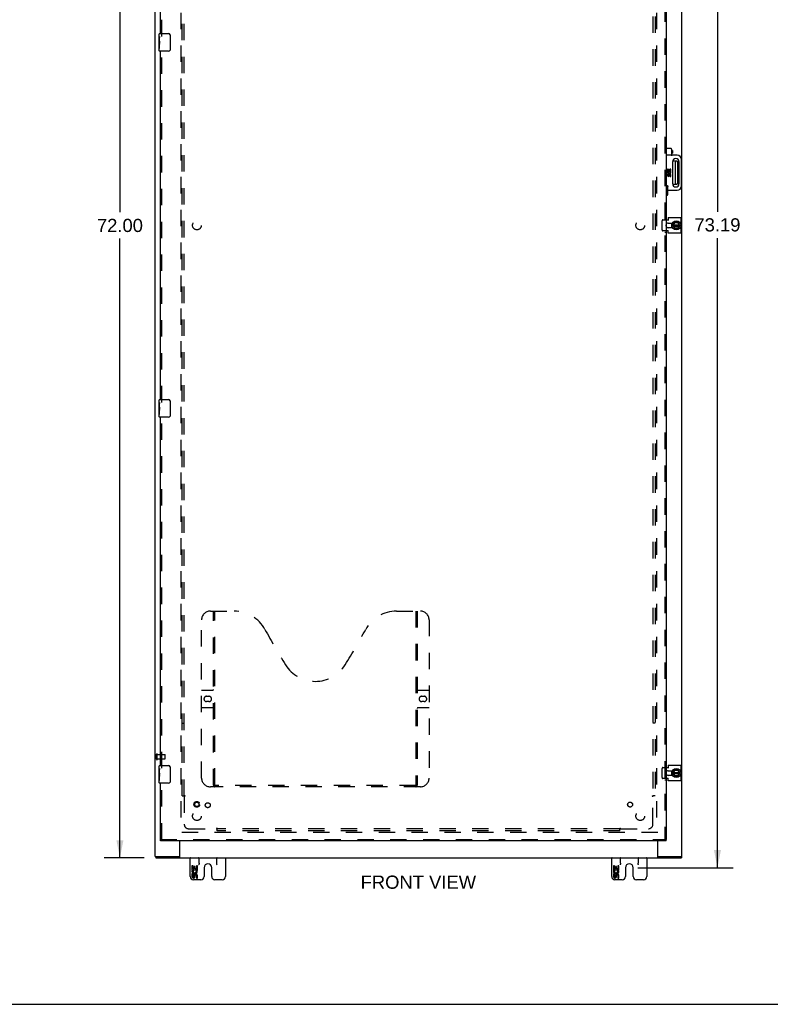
# Model space of a CAD drawing. Header units: inches. Extents: x 0 to 170, y 0 to 110.
# Tile 2 of 6: x 43 to 85, y 0 to 56. Entities that reach past the tile are written whole.
import ezdxf

# ---------------------------------------------------------------- set-up
doc = ezdxf.new("R2010")
doc.units = ezdxf.units.IN
doc.header["$LTSCALE"] = 9.35
doc.header["$MEASUREMENT"] = 0
doc.linetypes.add('HIDDEN', pattern=[0.2, 0.1, -0.1])
doc.layers.get('0').update_dxf_attribs({"linetype": 'CONTINUOUS'})
for name, color, linetype in [('DEFAULT_2', 8, 'HIDDEN'), ('DIMENSIONS', 7, 'CONTINUOUS'), ('DOOR_ASSEMBLY', 7, 'CONTINUOUS'), ('SUBPANEL', 7, 'CONTINUOUS')]:
    doc.layers.add(name, color=color, linetype=linetype)
doc.styles.get("Standard").update_dxf_attribs({"font": 'arial.ttf'})
doc.dimstyles.new('DIMSTYLE_1', dxfattribs={"dimtxt": 0.75, "dimasz": 1, "dimexe": 0.09, "dimexo": 0.07, "dimgap": 0.0375, "dimtad": 0, "dimtih": 1, "dimtoh": 1, "dimzin": 4, "dimdsep": 46, "dimtxsty": 'Standard', "dimblk": '_FILLED', "dimblk1": '_FILLED', "dimblk2": '_FILLED', "dimcen": 0.09, "dimadec": 3, "dimazin": 1, "dimtfac": 1, "dimtdec": 3, "dimtofl": 0, "dimtmove": 0, "dimatfit": 3, "dimldrblk": '_FILLED', "dimfxl": 0, "dimtolj": 1, "dimtzin": 4, "dimarcsym": 0})

# ---------------------------------------------------------------- blocks, each defined once
blk = doc.blocks.new('_FILLED')
at = {"color": 0, "linetype": 'ByBlock'}
blk.add_solid([(0, 0), (-1, 0.2), (-1, -0.2)], dxfattribs=at)
blk = doc.blocks.new('*D8')
at = {"layer": 'DIMENSIONS', "color": 2, "linetype": 'Continuous'}
for p, q in [((77.949, 80.964), (83.388, 80.964)), ((82.488, 80.964), (82.488, 45.121)), ((82.488, 7.777), (82.488, 43.621)), ((77.949, 7.777), (83.388, 7.777))]:
    blk.add_line(p, q, dxfattribs=at)
for p, rotation in [((82.488, 80.964), 90), ((82.488, 7.777), 270)]:
    blk.add_blockref('_FILLED', p, dxfattribs=dict(at, rotation=rotation))
at = {"layer": 'DIMENSIONS', "color": 2, "linetype": 'Continuous', "insert": (82.488, 44.746), "char_height": 0.75, "width": 2.62082, "attachment_point": 2, "line_spacing_factor": 0.9}
blk.add_mtext('73.19', dxfattribs=at)
blk = doc.blocks.new('*D9')
at = {"layer": 'DIMENSIONS', "color": 2, "linetype": 'Continuous'}
for p, q in [((49.831, 80.339), (47.558, 80.339)), ((48.458, 80.339), (48.458, 45.089)), ((48.458, 8.339), (48.458, 43.589)), ((49.831, 8.339), (47.558, 8.339))]:
    blk.add_line(p, q, dxfattribs=at)
for p, rotation in [((48.458, 80.339), 90), ((48.458, 8.339), 270)]:
    blk.add_blockref('_FILLED', p, dxfattribs=dict(at, rotation=rotation))
at = {"layer": 'DIMENSIONS', "color": 2, "linetype": 'Continuous', "insert": (48.458, 44.714), "char_height": 0.75, "width": 2.62082, "attachment_point": 2, "line_spacing_factor": 0.9}
blk.add_mtext('72.00', dxfattribs=at)

msp = doc.modelspace()

# ---------------------------------------------------------------- linework, layer by layer
at = {"color": 3, "linetype": 'Continuous'}
for p, q in [((50.4677, 8.4142), (50.4677, 80.2642)), ((80.4677, 8.4142), (80.4677, 80.2642)), ((79.5622, 44.6529), (79.6739, 44.6529)), ((79.6739, 44.7857), (80.4113, 44.7857)), ((79.6739, 44.7857), (79.6739, 44.6217)), ((79.687, 44.4722), (79.9301, 44.4722)), ((80.4113, 44.7857), (80.4113, 43.8927)), ((79.6739, 44.0255), (79.5622, 44.0255)), ((79.6739, 43.8927), (79.6739, 44.0567)), ((80.4113, 43.8927), (79.6739, 43.8927)), ((79.9301, 44.2062), (79.687, 44.2062)), ((79.5622, 13.4779), (79.6739, 13.4779)), ((79.6739, 13.6107), (80.4113, 13.6107)), ((79.6739, 13.6107), (79.6739, 13.4467)), ((80.4113, 13.6107), (80.4113, 12.7177)), ((79.687, 13.2972), (79.9301, 13.2972)), ((79.9301, 13.0312), (79.687, 13.0312)), ((79.6739, 12.8505), (79.5622, 12.8505)), ((79.6739, 12.7177), (79.6739, 12.8817)), ((80.4113, 12.7177), (79.6739, 12.7177)), ((51.8427, 9.3078), (51.8427, 8.37)), ((79.0927, 8.37), (79.0927, 9.3078)), ((50.4677, 8.4142), (50.4678, 8.4142)), ((50.58, 8.4142), (51.7836, 8.4142)), ((79.1518, 8.4142), (80.3554, 8.4142)), ((80.4676, 8.4142), (80.4677, 8.4142)), ((50.5007, 8.3392), (80.4347, 8.3392))]:
    msp.add_line(p, q, dxfattribs=at)
at = {"color": 7, "linetype": 'Continuous'}
for p, q in [((80.1707, 47.9952), (79.9395, 47.9952)), ((80.0907, 46.7432), (80.0907, 47.9352)), ((80.2307, 46.7432), (80.2307, 47.9352)), ((79.9395, 46.6832), (80.1707, 46.6832)), ((79.8801, 44.4722), (79.8801, 44.3556)), ((79.8801, 44.3231), (79.8801, 44.2062)), ((79.8962, 44.2952), (79.8835, 44.2929)), ((79.9452, 44.3346), (80.0329, 44.1548)), ((79.9453, 44.3436), (80.0329, 44.5137)), ((79.9596, 44.3052), (80.3372, 44.3052)), ((79.9605, 44.3732), (80.3363, 44.3732)), ((79.9959, 44.3732), (80.0561, 44.4901)), ((80.062, 44.184), (80.0029, 44.3052)), ((80.2498, 44.5192), (80.0418, 44.5192)), ((80.0498, 44.4999), (80.0561, 44.4901)), ((80.0561, 44.4901), (80.2277, 44.498)), ((80.2957, 44.3052), (80.2256, 44.184)), ((80.2335, 44.5083), (80.2277, 44.498)), ((80.2277, 44.498), (80.2966, 44.3732)), ((80.3524, 44.3439), (80.2585, 44.514)), ((80.2585, 44.1545), (80.3525, 44.3344)), ((80.0419, 44.1492), (80.2496, 44.1492)), ((80.0558, 44.174), (80.062, 44.184)), ((80.2256, 44.184), (80.062, 44.184)), ((80.2314, 44.174), (80.2256, 44.184)), ((79.8801, 13.2972), (79.8801, 13.1806)), ((79.8801, 13.1481), (79.8801, 13.0312)), ((79.8962, 13.1202), (79.8835, 13.1179)), ((79.9452, 13.1596), (80.0329, 12.9798)), ((79.9453, 13.1686), (80.0329, 13.3387)), ((79.9596, 13.1302), (80.3372, 13.1302)), ((79.9605, 13.1982), (80.3363, 13.1982)), ((79.9959, 13.1982), (80.0561, 13.3151)), ((80.062, 13.009), (80.0029, 13.1302)), ((80.2498, 13.3442), (80.0418, 13.3442)), ((80.0419, 12.9742), (80.2496, 12.9742)), ((80.0498, 13.3249), (80.0561, 13.3151)), ((80.0558, 12.999), (80.062, 13.009)), ((80.0561, 13.3151), (80.2277, 13.323)), ((80.2256, 13.009), (80.062, 13.009)), ((80.2957, 13.1302), (80.2256, 13.009)), ((80.2314, 12.999), (80.2256, 13.009)), ((80.2335, 13.3333), (80.2277, 13.323)), ((80.2277, 13.323), (80.2966, 13.1982)), ((80.3524, 13.1689), (80.2585, 13.339)), ((80.2585, 12.9795), (80.3525, 13.1594)), ((50.4678, 8.4142), (50.58, 8.4142)), ((50.5007, 8.4142), (50.5007, 8.3392)), ((51.7836, 8.4142), (51.8427, 8.4142)), ((79.0927, 8.4142), (79.1518, 8.4142)), ((80.36, 8.4142), (80.4676, 8.4142)), ((80.4347, 8.4142), (80.4347, 8.3392)), ((51.8427, 8.3392), (51.8427, 8.37)), ((52.4677, 7.2742), (52.4677, 8.3392)), ((52.6217, 7.8793), (52.5589, 7.8793)), ((52.5589, 7.8793), (52.5589, 7.6489)), ((52.6217, 7.7118), (52.6217, 7.8793)), ((52.7452, 7.8478), (52.6846, 7.8478)), ((52.6846, 7.8478), (52.6846, 7.7118)), ((52.7452, 7.7118), (52.7452, 7.8478)), ((52.8732, 7.8793), (52.8104, 7.8793)), ((52.8104, 7.8793), (52.8104, 7.7118)), ((52.8732, 7.6489), (52.8732, 7.8793)), ((52.9677, 8.0265), (52.9677, 8.3392)), ((53.9677, 8.3392), (53.9677, 8.0265)), ((54.4677, 8.3392), (54.4677, 7.2742)), ((76.4677, 7.2742), (76.4677, 8.3392)), ((76.6217, 7.8793), (76.5589, 7.8793)), ((76.5589, 7.8793), (76.5589, 7.6489)), ((76.6217, 7.7118), (76.6217, 7.8793)), ((76.7452, 7.8478), (76.6846, 7.8478)), ((76.6846, 7.8478), (76.6846, 7.7118)), ((76.7452, 7.7118), (76.7452, 7.8478)), ((76.8732, 7.8793), (76.8104, 7.8793)), ((76.8104, 7.8793), (76.8104, 7.7118)), ((76.8732, 7.6489), (76.8732, 7.8793)), ((76.9677, 8.0265), (76.9677, 8.3392)), ((77.9677, 8.3392), (77.9677, 8.0265)), ((78.4677, 8.3392), (78.4677, 7.2742)), ((79.0927, 8.3392), (79.0927, 8.37)), ((52.5589, 7.6489), (52.8206, 7.6489)), ((52.6217, 7.4183), (52.5589, 7.4183)), ((52.5589, 7.4183), (52.5589, 7.282)), ((52.6295, 7.6129), (52.5718, 7.6379)), ((52.6846, 7.7118), (52.6217, 7.7118)), ((52.6217, 7.282), (52.6217, 7.4183)), ((52.6846, 7.324), (52.6846, 7.282)), ((52.8104, 7.7118), (52.7452, 7.7118)), ((52.7452, 7.2614), (52.7452, 7.3304)), ((52.8206, 7.6489), (52.7932, 7.6297)), ((52.8104, 7.324), (52.8104, 7.1877)), ((52.855, 7.6489), (52.8732, 7.6489)), ((52.8732, 7.1877), (52.8732, 7.324)), ((53.2487, 7.7772), (53.2487, 7.2742)), ((53.6867, 7.2742), (53.6867, 7.7772)), ((76.5589, 7.6489), (76.8206, 7.6489)), ((76.6217, 7.4183), (76.5589, 7.4183)), ((76.5589, 7.4183), (76.5589, 7.282)), ((76.6295, 7.6129), (76.5718, 7.6379)), ((76.6846, 7.7118), (76.6217, 7.7118)), ((76.6217, 7.282), (76.6217, 7.4183)), ((76.6846, 7.324), (76.6846, 7.282)), ((76.8104, 7.7118), (76.7452, 7.7118)), ((76.7452, 7.2614), (76.7452, 7.3304)), ((76.8206, 7.6489), (76.7932, 7.6297)), ((76.8104, 7.324), (76.8104, 7.1877)), ((76.855, 7.6489), (76.8732, 7.6489)), ((76.8732, 7.1877), (76.8732, 7.324)), ((77.2487, 7.7772), (77.2487, 7.2742)), ((77.6867, 7.2742), (77.6867, 7.7772)), ((53.0637, 7.0892), (52.6527, 7.0892)), ((52.8104, 7.1877), (52.8732, 7.1877)), ((54.2827, 7.0892), (53.8717, 7.0892)), ((77.0637, 7.0892), (76.6527, 7.0892)), ((76.8104, 7.1877), (76.8732, 7.1877)), ((78.2827, 7.0892), (77.8717, 7.0892)), ((0, 0), (170, 0))]:
    msp.add_line(p, q, dxfattribs=at)
for points in [[(79.8924, 44.2945), (79.894, 44.2846), (79.8981, 44.2665), (79.9035, 44.2487)], [(79.9035, 44.2487), (79.9103, 44.2313), (79.9182, 44.2144), (79.9229, 44.2062)], [(79.8924, 13.1195), (79.894, 13.1096), (79.8981, 13.0915), (79.9035, 13.0737)], [(79.9035, 13.0737), (79.9103, 13.0563), (79.9182, 13.0394), (79.9229, 13.0312)], [(52.9677, 8.0265), (52.9674, 8.0188), (52.9665, 8.0109), (52.9651, 8.0028), (52.9631, 7.9943), (52.9606, 7.9857), (52.9577, 7.9769), (52.9544, 7.9678), (52.9508, 7.9585), (52.9469, 7.9489), (52.9427, 7.9391)], [(53.9927, 7.9391), (53.9886, 7.9489), (53.9847, 7.9585), (53.981, 7.9678), (53.9777, 7.9768), (53.9748, 7.9857), (53.9724, 7.9944), (53.9704, 8.0028), (53.9689, 8.011), (53.968, 8.0188), (53.9677, 8.0265)], [(76.9677, 8.0265), (76.9674, 8.0188), (76.9665, 8.0109), (76.9651, 8.0028), (76.9631, 7.9943), (76.9606, 7.9857), (76.9577, 7.9769), (76.9544, 7.9678), (76.9508, 7.9585), (76.9469, 7.9489), (76.9427, 7.9391)], [(77.9927, 7.9391), (77.9886, 7.9489), (77.9847, 7.9585), (77.981, 7.9678), (77.9777, 7.9768), (77.9748, 7.9857), (77.9724, 7.9944), (77.9704, 8.0028), (77.9689, 8.011), (77.968, 8.0188), (77.9677, 8.0265)]]:
    msp.add_lwpolyline(points, dxfattribs=at)
for centre in [(80.1457, 44.3392), (80.1457, 13.1642)]:
    msp.add_circle(centre, 0.2535, dxfattribs=at)
for centre, radius, start, end in [((80.1507, 47.9352), 0.06, 90, 180), ((80.1707, 47.9352), 0.06, 0, 90), ((80.1507, 46.7432), 0.06, 180, 270), ((80.1707, 46.7432), 0.06, 270, 360), ((80.1457, 44.3392), 0.2662, 150.01367, 190), ((80.1457, 44.3392), 0.2812, 151.76222, 160.79637), ((79.9542, 44.339), 0.01, 152.76466, 205.9948), ((80.0418, 44.5092), 0.01, 90, 152.76466), ((80.2498, 44.5092), 0.01, 28.89679, 90), ((80.3437, 44.339), 0.01, 332.39466, 28.89679), ((80.1457, 44.3392), 0.2662, 356.15136, 3.54818), ((80.1457, 44.3392), 0.2812, 199.20363, 208.23778), ((80.0419, 44.1592), 0.01, 205.9948, 270), ((80.2496, 44.1592), 0.01, 270, 332.39466), ((80.1457, 13.1642), 0.2662, 150.01367, 190), ((80.1457, 13.1642), 0.2812, 151.76222, 160.79637), ((80.1457, 13.1642), 0.2812, 199.20363, 208.23778), ((79.9542, 13.164), 0.01, 152.76466, 205.9948), ((80.0418, 13.3342), 0.01, 90, 152.76466), ((80.0419, 12.9842), 0.01, 205.9948, 270), ((80.2496, 12.9842), 0.01, 270, 332.39466), ((80.2498, 13.3342), 0.01, 28.89679, 90), ((80.3437, 13.164), 0.01, 332.39466, 28.89679), ((80.1457, 13.1642), 0.2662, 356.15136, 3.54818), ((52.4927, 8.3142), 0.025, 90, 180), ((52.9427, 8.3142), 0.025, 0, 90), ((53.4677, 7.7772), 0.219, 0, 180), ((53.9927, 8.3142), 0.025, 90, 180), ((54.4427, 8.3142), 0.025, 0, 90), ((76.4927, 8.3142), 0.025, 90, 180), ((76.9427, 8.3142), 0.025, 0, 90), ((77.4677, 7.7772), 0.219, 0, 180), ((77.9927, 8.3142), 0.025, 90, 180), ((78.4427, 8.3142), 0.025, 0, 90), ((52.716, 7.5755), 0.1572, 156.59665, 341.87913), ((52.716, 7.5755), 0.0943, 156.59665, 35.11217), ((52.7789, 7.324), 0.0943, 0, 180), ((52.7796, 7.3191), 0.0362, 83.42855, 161.76278), ((52.7789, 7.324), 0.0314, 0, 81.22946), ((52.716, 7.5755), 0.1572, 25.73705, 27.8532), ((52.7193, 7.5757), 0.1541, 341.41988, 26.19629), ((76.716, 7.5755), 0.1572, 156.59665, 341.87913), ((76.716, 7.5755), 0.0943, 156.59665, 35.11217), ((76.7789, 7.324), 0.0943, 0, 180), ((76.7796, 7.3191), 0.0362, 83.42855, 161.76278), ((76.7789, 7.324), 0.0314, 0, 81.22946), ((76.716, 7.5755), 0.1572, 25.73705, 27.8532), ((76.7193, 7.5757), 0.1541, 341.41988, 26.19629), ((52.6527, 7.2742), 0.185, 180, 270), ((52.6531, 7.282), 0.0943, 179.99114, 347.43379), ((52.6532, 7.282), 0.0314, 180, 0.04847), ((53.0637, 7.2742), 0.185, 270, 360), ((53.8717, 7.2742), 0.185, 180, 270), ((54.2827, 7.2742), 0.185, 270, 360), ((76.6527, 7.2742), 0.185, 180, 270), ((76.6531, 7.282), 0.0943, 179.99114, 347.43379), ((76.6532, 7.282), 0.0314, 180, 0.04847), ((77.0637, 7.2742), 0.185, 270, 360), ((77.8717, 7.2742), 0.185, 180, 270), ((78.2827, 7.2742), 0.185, 270, 360)]:
    msp.add_arc(centre, radius, start, end, dxfattribs=at)
at = {"color": 3, "linetype": 'Continuous'}
for centre, start, end in [((79.687, 44.3392), 90, 159.88946), ((79.687, 44.3392), 200.11054, 270), ((79.687, 13.1642), 90, 159.88946), ((79.687, 13.1642), 200.11054, 270)]:
    msp.add_arc(centre, 0.133, start, end, dxfattribs=at)
at = {"layer": 'DEFAULT_2', "color": 8, "linetype": 'HIDDEN'}
for p, q in [((51.9177, 78.8892), (51.9177, 9.7892)), ((79.0177, 78.8892), (79.0177, 9.7892)), ((79.3333, 44.0855), (79.3333, 44.5929)), ((79.3853, 44.6529), (79.5622, 44.6529)), ((79.5622, 44.0255), (79.3853, 44.0255)), ((50.5427, 13.947), (50.5427, 14.231)), ((50.5857, 13.947), (50.5857, 14.231)), ((50.5857, 14.213), (51.0327, 14.213)), ((51.0427, 13.975), (51.0427, 14.203)), ((50.5857, 13.965), (51.0327, 13.965)), ((79.3853, 13.4779), (79.5622, 13.4779)), ((79.3333, 12.9105), (79.3333, 13.4179)), ((79.5622, 12.8505), (79.3853, 12.8505)), ((79.0927, 9.7892), (51.8427, 9.7892))]:
    msp.add_line(p, q, dxfattribs=at)
for points in [[(79.3853, 44.6529), (79.3794, 44.6525), (79.3737, 44.6513), (79.3681, 44.6495), (79.3627, 44.6469), (79.3576, 44.6437), (79.3529, 44.6398), (79.3486, 44.6353), (79.3447, 44.6303), (79.3413, 44.6248), (79.3385, 44.6189), (79.3362, 44.6127), (79.3346, 44.6062), (79.3337, 44.5996), (79.3333, 44.5929)], [(79.3333, 44.0855), (79.3337, 44.0787), (79.3346, 44.0721), (79.3362, 44.0656), (79.3385, 44.0594), (79.3413, 44.0535), (79.3447, 44.048), (79.3486, 44.043), (79.3529, 44.0385), (79.3576, 44.0347), (79.3627, 44.0314), (79.3681, 44.0288), (79.3737, 44.027), (79.3794, 44.0258), (79.3853, 44.0255)], [(79.3853, 13.4779), (79.3794, 13.4775), (79.3737, 13.4763), (79.3681, 13.4745), (79.3627, 13.4719), (79.3576, 13.4687), (79.3529, 13.4648), (79.3486, 13.4603), (79.3447, 13.4553), (79.3413, 13.4498), (79.3385, 13.4439), (79.3362, 13.4377), (79.3346, 13.4312), (79.3337, 13.4246), (79.3333, 13.4179)], [(79.3333, 12.9105), (79.3337, 12.9037), (79.3346, 12.8971), (79.3362, 12.8906), (79.3385, 12.8844), (79.3413, 12.8785), (79.3447, 12.873), (79.3486, 12.868), (79.3529, 12.8635), (79.3576, 12.8597), (79.3627, 12.8564), (79.3681, 12.8538), (79.3737, 12.852), (79.3794, 12.8508), (79.3853, 12.8505)]]:
    msp.add_lwpolyline(points, dxfattribs=at)
for centre, radius, start, end in [((79.687, 44.3392), 0.133, 159.88946, 200.11054), ((50.5642, 14.231), 0.0215, 360, 180), ((51.0327, 14.203), 0.01, 360, 90), ((50.5642, 13.947), 0.0215, 180, 0), ((51.0327, 13.975), 0.01, 270, 0), ((79.687, 13.1642), 0.133, 159.88946, 200.11054)]:
    msp.add_arc(centre, radius, start, end, dxfattribs=at)
at = {"layer": 'DOOR_ASSEMBLY', "color": 8, "linetype": 'HIDDEN'}
for p, q in [((79.4872, 79.2955), (79.4872, 9.3828)), ((50.8372, 55.1009), (50.8372, 75.2443)), ((50.8372, 34.2674), (50.8372, 54.4109)), ((79.5622, 44.7454), (79.4872, 44.7454)), ((79.5622, 43.9329), (79.4872, 43.9329)), ((50.8372, 13.434), (50.8372, 33.5774)), ((53.1072, 12.8828), (53.1072, 21.8828)), ((53.6072, 22.3828), (54.9622, 22.3828)), ((53.7822, 12.4728), (53.7822, 22.3828)), ((53.8622, 12.5028), (53.8622, 22.3828)), ((64.2122, 22.3828), (65.5672, 22.3828)), ((65.3122, 22.3828), (65.3122, 12.5028)), ((65.3922, 22.3828), (65.3922, 12.4728)), ((66.0672, 21.8828), (66.0672, 12.8828)), ((53.1072, 17.8828), (53.7422, 17.8828)), ((53.3937, 17.5328), (53.5307, 17.5328)), ((65.4322, 17.8828), (66.0672, 17.8828)), ((65.6437, 17.5328), (65.7807, 17.5328)), ((53.7422, 16.8828), (53.1072, 16.8828)), ((53.5307, 17.2328), (53.3937, 17.2328)), ((66.0672, 16.8828), (65.4322, 16.8828)), ((65.7807, 17.2328), (65.6437, 17.2328)), ((79.5622, 13.5704), (79.4872, 13.5704)), ((50.8372, 9.3828), (50.8372, 12.744)), ((65.5672, 12.3828), (53.6072, 12.3828)), ((65.3084, 12.4628), (53.866, 12.4628)), ((79.5622, 12.7579), (79.4872, 12.7579)), ((50.7622, 9.3828), (79.5622, 9.3828))]:
    msp.add_line(p, q, dxfattribs=at)
at = {"layer": 'DOOR_ASSEMBLY', "color": 3, "linetype": 'Continuous'}
for p, q in [((79.5622, 79.2955), (79.5622, 9.3828)), ((50.7622, 55.2559), (50.7622, 75.0893)), ((50.7622, 34.4224), (50.7622, 54.2559)), ((50.7622, 13.589), (50.7622, 33.4224)), ((50.7622, 9.3828), (50.7622, 12.589)), ((79.5622, 9.3078), (50.7622, 9.3078))]:
    msp.add_line(p, q, dxfattribs=at)
at = {"layer": 'DOOR_ASSEMBLY', "color": 7, "linetype": 'Continuous'}
for p, q in [((50.7022, 55.0969), (50.7022, 55.2409)), ((50.7022, 54.841), (50.7022, 55.0937)), ((50.7112, 55.0388), (50.7022, 55.0388)), ((50.7122, 54.871), (50.7122, 55.0278)), ((50.7172, 55.2559), (51.2272, 55.2559)), ((51.3271, 55.1559), (51.3271, 54.3559)), ((50.7022, 54.871), (50.7122, 54.871)), ((50.7022, 54.2709), (50.7022, 54.8385)), ((50.705, 54.8082), (50.7022, 54.8082)), ((50.7022, 54.6764), (50.7115, 54.6764)), ((50.7022, 54.6404), (50.7122, 54.6404)), ((50.7022, 54.5775), (50.7122, 54.5775)), ((50.7022, 54.41), (50.7122, 54.41)), ((50.7122, 54.6874), (50.7122, 54.7404)), ((50.7122, 54.41), (50.7122, 54.6404)), ((51.2272, 54.2559), (50.7172, 54.2559)), ((79.8472, 48.7142), (79.5622, 48.7142)), ((79.8472, 48.3392), (79.5622, 48.3392)), ((79.8772, 48.6842), (79.8772, 48.3692)), ((79.8772, 48.6117), (79.8964, 48.6117)), ((79.8772, 48.4417), (79.8964, 48.4417)), ((79.8964, 48.6117), (79.9247, 48.6067)), ((79.8964, 48.6117), (79.8964, 48.4417)), ((79.8964, 48.4417), (79.9247, 48.4467)), ((80.1872, 48.3392), (79.9072, 48.3392)), ((79.9247, 48.6067), (79.9247, 48.4467)), ((79.9379, 46.7063), (79.9379, 47.972)), ((80.2972, 47.972), (80.2972, 46.7063)), ((80.4372, 46.5892), (80.4372, 48.0892)), ((79.6788, 47.5454), (79.6413, 47.5454)), ((79.6413, 47.5454), (79.6413, 47.408)), ((79.6413, 47.408), (79.7974, 47.408)), ((79.6788, 47.2707), (79.6413, 47.2707)), ((79.6413, 47.2707), (79.6413, 47.189)), ((79.6834, 47.3866), (79.649, 47.4015)), ((79.6788, 47.4455), (79.6788, 47.5454)), ((79.7163, 47.4455), (79.6788, 47.4455)), ((79.6788, 47.189), (79.6788, 47.2707)), ((79.7162, 47.2141), (79.7163, 47.189)), ((79.7525, 47.5267), (79.7163, 47.5267)), ((79.7163, 47.5267), (79.7163, 47.4455)), ((79.7525, 47.1768), (79.7524, 47.2146)), ((79.7525, 47.4455), (79.7525, 47.5267)), ((79.7913, 47.4455), (79.7525, 47.4455)), ((79.7974, 47.408), (79.7811, 47.3966)), ((79.8289, 47.5454), (79.7913, 47.5454)), ((79.7913, 47.5454), (79.7913, 47.4455)), ((79.7913, 47.2146), (79.7913, 47.1329)), ((79.7913, 47.1329), (79.8289, 47.1329)), ((79.818, 47.408), (79.8289, 47.408)), ((79.8289, 47.408), (79.8289, 47.5454)), ((79.8289, 47.1329), (79.8289, 47.2146)), ((79.6222, 46.5892), (79.5622, 46.5892)), ((79.6522, 46.5592), (79.6522, 46.0817)), ((79.6222, 46.0517), (79.5622, 46.0517)), ((79.6522, 46.3392), (80.1872, 46.3392)), ((50.7022, 34.2635), (50.7022, 34.4074)), ((50.7022, 34.0075), (50.7022, 34.2603)), ((50.7112, 34.2054), (50.7022, 34.2054)), ((50.7122, 34.0376), (50.7122, 34.1944)), ((50.7172, 34.4224), (51.2272, 34.4224)), ((51.3271, 34.3224), (51.3271, 33.5224)), ((50.7022, 34.0376), (50.7122, 34.0376)), ((50.7022, 33.4374), (50.7022, 34.0051)), ((50.705, 33.9748), (50.7022, 33.9748)), ((50.7022, 33.843), (50.7115, 33.843)), ((50.7022, 33.807), (50.7122, 33.807)), ((50.7022, 33.7441), (50.7122, 33.7441)), ((50.7122, 33.8539), (50.7122, 33.9069)), ((50.7122, 33.5766), (50.7122, 33.807)), ((50.7022, 33.5766), (50.7122, 33.5766)), ((51.2272, 33.4224), (50.7172, 33.4224)), ((50.7022, 13.4301), (50.7022, 13.574)), ((50.7172, 13.589), (51.2272, 13.589)), ((51.3271, 13.489), (51.3271, 12.689)), ((50.7022, 13.1741), (50.7022, 13.4269)), ((50.7112, 13.372), (50.7022, 13.372)), ((50.7022, 13.2042), (50.7122, 13.2042)), ((50.7022, 12.604), (50.7022, 13.1717)), ((50.705, 13.1413), (50.7022, 13.1413)), ((50.7022, 13.0096), (50.7115, 13.0096)), ((50.7022, 12.9736), (50.7122, 12.9736)), ((50.7022, 12.9107), (50.7122, 12.9107)), ((50.7122, 13.2042), (50.7122, 13.361)), ((50.7122, 13.0205), (50.7122, 13.0735)), ((50.7122, 12.7432), (50.7122, 12.9736)), ((50.7022, 12.7432), (50.7122, 12.7432)), ((51.2272, 12.589), (50.7172, 12.589)), ((50.7622, 9.3078), (50.7622, 9.3828)), ((79.5622, 9.3078), (79.5622, 9.3828))]:
    msp.add_line(p, q, dxfattribs=at)
for points in [[(50.7022, 55.0969), (50.7024, 55.0935), (50.703, 55.0893), (50.7038, 55.0841), (50.7049, 55.078), (50.7063, 55.071), (50.7077, 55.0633), (50.709, 55.055), (50.7103, 55.0463), (50.7114, 55.0372), (50.7122, 55.0278)], [(51.3205, 55.192), (51.3225, 55.1863), (51.3241, 55.1805), (51.3254, 55.1745), (51.3264, 55.1684), (51.3269, 55.1622), (51.3271, 55.1559)], [(50.7022, 54.841), (50.7024, 54.8338), (50.703, 54.8261), (50.7038, 54.8178), (50.7049, 54.8091), (50.7072, 54.7912)], [(50.7072, 54.7912), (50.7083, 54.7822), (50.7094, 54.7732), (50.7103, 54.7645), (50.7111, 54.756), (50.7118, 54.748), (50.7122, 54.7404)], [(50.7122, 54.6874), (50.7118, 54.6812), (50.7114, 54.6751), (50.7109, 54.669), (50.7103, 54.663), (50.7097, 54.6572), (50.709, 54.6514)], [(51.3271, 54.3559), (51.3269, 54.3496), (51.3264, 54.3433), (51.3254, 54.3372), (51.3241, 54.3312), (51.3225, 54.3254), (51.3205, 54.3197)], [(79.6822, 46.5592), (79.6756, 46.5658), (79.6691, 46.5717), (79.6625, 46.577), (79.6559, 46.5814), (79.6493, 46.5848), (79.6428, 46.5873), (79.6364, 46.5887), (79.6303, 46.5892)], [(50.7022, 34.2634), (50.7024, 34.2601), (50.703, 34.2558), (50.7038, 34.2506), (50.7049, 34.2446), (50.7063, 34.2376), (50.7077, 34.2299), (50.709, 34.2216), (50.7103, 34.2128), (50.7114, 34.2037), (50.7122, 34.1944)], [(51.3205, 34.3586), (51.3225, 34.3529), (51.3241, 34.3471), (51.3254, 34.3411), (51.3264, 34.335), (51.3269, 34.3287), (51.3271, 34.3224)], [(50.7022, 34.0075), (50.7024, 34.0004), (50.703, 33.9926), (50.7038, 33.9844), (50.7049, 33.9757), (50.7072, 33.9578)], [(50.7072, 33.9578), (50.7083, 33.9488), (50.7094, 33.9398), (50.7103, 33.9311), (50.7111, 33.9226), (50.7118, 33.9146), (50.7122, 33.9069)], [(50.7122, 33.8539), (50.7118, 33.8478), (50.7114, 33.8416), (50.7109, 33.8356), (50.7103, 33.8296), (50.7097, 33.8237), (50.709, 33.818)], [(51.3271, 33.5224), (51.3269, 33.5161), (51.3264, 33.5099), (51.3254, 33.5038), (51.3241, 33.4978), (51.3225, 33.492), (51.3205, 33.4863)], [(51.3205, 13.5252), (51.3225, 13.5195), (51.3241, 13.5137), (51.3254, 13.5077), (51.3264, 13.5016), (51.3269, 13.4953), (51.3271, 13.489)], [(50.7022, 13.43), (50.7024, 13.4267), (50.703, 13.4224), (50.7038, 13.4172), (50.7049, 13.4111), (50.7063, 13.4042), (50.7077, 13.3965), (50.709, 13.3882), (50.7103, 13.3794), (50.7114, 13.3703), (50.7122, 13.361)], [(50.7022, 13.1741), (50.7024, 13.1669), (50.703, 13.1592), (50.7038, 13.1509), (50.7049, 13.1423), (50.7072, 13.1244)], [(50.7072, 13.1244), (50.7083, 13.1153), (50.7094, 13.1064), (50.7103, 13.0976), (50.7111, 13.0892), (50.7118, 13.0812), (50.7122, 13.0735)], [(50.7122, 13.0205), (50.7118, 13.0143), (50.7114, 13.0082), (50.7109, 13.0022), (50.7103, 12.9962), (50.7097, 12.9903), (50.709, 12.9846)], [(51.3271, 12.689), (51.3269, 12.6827), (51.3264, 12.6765), (51.3254, 12.6704), (51.3241, 12.6644), (51.3225, 12.6585), (51.3205, 12.6529)]]:
    msp.add_lwpolyline(points, dxfattribs=at)
at = {"layer": 'DOOR_ASSEMBLY', "color": 8, "linetype": 'HIDDEN'}
for points in [[(53.7722, 12.5028), (53.7883, 12.4919), (53.8043, 12.4825), (53.8201, 12.4743), (53.8357, 12.4681), (53.851, 12.4643), (53.866, 12.4628)], [(65.3084, 12.4628), (65.3235, 12.4643), (65.3388, 12.4681), (65.3544, 12.4743), (65.3702, 12.4825), (65.3861, 12.4919), (65.4022, 12.5028)]]:
    msp.add_lwpolyline(points, dxfattribs=at)
for radius in [0.1635, 0.124]:
    msp.add_circle((52.8372, 11.3828), radius, dxfattribs=at)
at = {"layer": 'DOOR_ASSEMBLY', "color": 7, "linetype": 'Continuous'}
for centre, radius, start, end in [((50.7172, 55.2409), 0.015, 90, 180), ((51.2272, 55.1559), 0.1, 21.19986, 90), ((50.7172, 54.2709), 0.015, 180, 270), ((51.2272, 54.3559), 0.1, 270, 338.79459), ((79.8472, 48.6842), 0.03, 0, 90), ((79.8472, 48.3692), 0.03, 270, 360), ((79.9072, 48.3692), 0.03, 180, 270), ((80.1872, 48.0892), 0.25, 0, 90), ((80.1175, 47.972), 0.1797, 0, 180), ((79.7351, 47.3642), 0.0938, 156.59861, 341.86689), ((79.6975, 47.189), 0.0563, 180.02436, 347.48276), ((79.7351, 47.3642), 0.0563, 156.59861, 35.10841), ((79.6975, 47.189), 0.0187, 180, 0.05379), ((79.7725, 47.2142), 0.0563, 0.45016, 180.05379), ((79.7719, 47.2146), 0.0194, 359.97136, 180.02864), ((79.7351, 47.3642), 0.0938, 25.74404, 27.85064), ((79.737, 47.3643), 0.092, 341.40747, 26.20347), ((79.6222, 46.5592), 0.03, 0, 90), ((80.1175, 46.7063), 0.1797, 180, 360), ((80.1872, 46.5892), 0.25, 270, 360), ((79.6222, 46.0817), 0.03, 270, 360), ((50.7172, 34.4074), 0.015, 90, 180), ((51.2272, 34.3224), 0.1, 21.19986, 90), ((50.7172, 33.4374), 0.015, 180, 270), ((51.2272, 33.5224), 0.1, 270, 338.79459), ((50.7172, 13.574), 0.015, 90, 180), ((51.2272, 13.489), 0.1, 21.19986, 90), ((50.7172, 12.604), 0.015, 180, 270), ((51.2272, 12.689), 0.1, 270, 338.79459)]:
    msp.add_arc(centre, radius, start, end, dxfattribs=at)
at = {"layer": 'DOOR_ASSEMBLY', "color": 8, "linetype": 'HIDDEN'}
for centre, radius, start, end in [((53.6072, 21.8828), 0.5, 90, 180), ((54.9622, 20.3828), 2, 28.48127, 90), ((64.2122, 20.3828), 2, 90, 151.51873), ((65.5672, 21.8828), 0.5, 0, 90), ((91.2702, 40.0811), 39.3073, 208.48127, 211.87046), ((27.9042, 40.0811), 39.3073, 328.12954, 331.51873), ((59.5872, 20.3828), 2, 211.87046, 328.12954), ((53.3937, 17.3828), 0.15, 90, 270), ((53.5307, 17.3828), 0.15, 270, 90), ((53.7422, 17.9228), 0.04, 270, 360), ((65.4322, 17.9228), 0.04, 180, 270), ((65.6437, 17.3828), 0.15, 90, 270), ((65.7807, 17.3828), 0.15, 270, 90), ((53.7422, 16.8428), 0.04, 0, 90), ((65.4322, 16.8428), 0.04, 90, 180), ((53.6072, 12.8828), 0.5, 180, 270), ((53.8722, 12.4728), 0.09, 180, 270), ((53.9022, 12.5028), 0.04, 180, 270), ((65.2722, 12.5028), 0.04, 270, 360), ((65.3022, 12.4728), 0.09, 270, 360), ((65.5672, 12.8828), 0.5, 270, 360)]:
    msp.add_arc(centre, radius, start, end, dxfattribs=at)
at = {"layer": 'DOOR_ASSEMBLY', "color": 7, "linetype": 'Continuous'}
for centre, start_param, end_param in [((50.9022, 54.6738), 3.1415927, 3.4034095), ((50.9022, 33.8404), -3.1415927, -2.8797758), ((50.9022, 13.007), -3.1415927, -2.8797758)]:
    msp.add_ellipse(centre, major_axis=(0.2, 0), ratio=0.4328081, start_param=start_param, end_param=end_param, dxfattribs=at)
at = {"layer": 'SUBPANEL', "color": 8, "linetype": 'HIDDEN'}
for p, q in [((51.999, 11.8704), (51.999, 76.8079)), ((52.124, 11.8704), (52.124, 76.8079)), ((78.8115, 76.8079), (78.8115, 11.8704)), ((78.9365, 76.8079), (78.9365, 11.8704)), ((51.999, 15.9954), (52.124, 15.9954)), ((78.9365, 15.9954), (78.8115, 15.9954)), ((51.999, 11.8704), (52.0854, 11.8704)), ((52.0854, 11.8704), (52.1648, 11.8704)), ((52.1053, 11.8534), (52.1117, 11.8469)), ((52.124, 11.8351), (52.124, 10.2454)), ((78.7706, 11.8704), (78.85, 11.8704)), ((78.8115, 10.2454), (78.8115, 11.8351)), ((78.9365, 11.8704), (78.85, 11.8704)), ((52.374, 9.9954), (53.9636, 9.9954)), ((53.999, 9.9569), (53.999, 10.0363)), ((76.9365, 9.9954), (53.999, 9.9954)), ((53.999, 9.8704), (53.999, 9.9569)), ((76.9365, 9.8704), (53.999, 9.8704)), ((76.9365, 9.9569), (76.9365, 10.0363)), ((76.9365, 9.8704), (76.9365, 9.9569)), ((76.9535, 9.9767), (76.96, 9.9831)), ((76.9718, 9.9954), (78.5615, 9.9954))]:
    msp.add_line(p, q, dxfattribs=at)
for points in [[(52.0854, 11.8704), (52.0876, 11.8688), (52.0897, 11.8672), (52.0918, 11.8657), (52.0937, 11.8641), (52.0956, 11.8625), (52.0973, 11.861), (52.099, 11.8594), (52.1007, 11.8579), (52.1022, 11.8564), (52.1038, 11.8549), (52.1053, 11.8534)], [(52.1117, 11.8469), (52.1136, 11.845), (52.1155, 11.8431), (52.1173, 11.8413), (52.1191, 11.8396), (52.1209, 11.8379), (52.1225, 11.8364), (52.124, 11.8351)], [(52.1433, 11.848), (52.1387, 11.8452), (52.1363, 11.8438), (52.134, 11.8423), (52.1317, 11.8408), (52.1295, 11.8394), (52.1275, 11.8379), (52.1257, 11.8365), (52.124, 11.8351)], [(52.1648, 11.8704), (52.1642, 11.8686), (52.1634, 11.8669), (52.1626, 11.8653), (52.1616, 11.8637), (52.1606, 11.8621), (52.1594, 11.8606), (52.158, 11.859), (52.1565, 11.8575), (52.1549, 11.8561), (52.1532, 11.8547), (52.1515, 11.8533), (52.1496, 11.852), (52.1476, 11.8507), (52.1455, 11.8493), (52.1433, 11.848)], [(78.7706, 11.8704), (78.7713, 11.8686), (78.772, 11.8669), (78.7729, 11.8653), (78.7738, 11.8637), (78.7749, 11.8621), (78.7761, 11.8606), (78.7774, 11.859), (78.7789, 11.8575), (78.7805, 11.8561), (78.7822, 11.8547), (78.784, 11.8533), (78.7859, 11.852), (78.7879, 11.8507), (78.79, 11.8493), (78.7922, 11.848), (78.7968, 11.8452)], [(78.7968, 11.8452), (78.7991, 11.8438), (78.8015, 11.8423), (78.8038, 11.8408), (78.8059, 11.8394), (78.808, 11.8379), (78.8098, 11.8365), (78.8115, 11.8351)], [(78.8302, 11.8534), (78.8238, 11.8469), (78.8219, 11.845), (78.82, 11.8431), (78.8181, 11.8413), (78.8163, 11.8396), (78.8146, 11.8379), (78.813, 11.8364), (78.8115, 11.8351)], [(78.85, 11.8704), (78.8478, 11.8688), (78.8457, 11.8672), (78.8437, 11.8657), (78.8417, 11.8641), (78.8399, 11.8625), (78.8381, 11.861), (78.8364, 11.8594), (78.8348, 11.8579), (78.8332, 11.8564), (78.8317, 11.8549), (78.8302, 11.8534)], [(53.9738, 10.0101), (53.9724, 10.0077), (53.9709, 10.0054), (53.9694, 10.0031), (53.9679, 10.0009), (53.9665, 9.9989), (53.965, 9.9971), (53.9636, 9.9954)], [(53.982, 9.9767), (53.9754, 9.9831), (53.9735, 9.985), (53.9717, 9.9869), (53.9699, 9.9887), (53.9681, 9.9906), (53.9665, 9.9923), (53.965, 9.9939), (53.9636, 9.9954)], [(53.999, 10.0363), (53.9972, 10.0356), (53.9955, 10.0348), (53.9938, 10.034), (53.9923, 10.0331), (53.9907, 10.032), (53.9892, 10.0308), (53.9876, 10.0294), (53.9861, 10.028), (53.9846, 10.0264), (53.9832, 10.0247), (53.9819, 10.0229), (53.9806, 10.021), (53.9792, 10.019), (53.9779, 10.0169), (53.9766, 10.0147), (53.9738, 10.0101)], [(53.999, 9.9569), (53.9974, 9.959), (53.9958, 9.9612), (53.9942, 9.9632), (53.9927, 9.9651), (53.9911, 9.967), (53.9896, 9.9688), (53.988, 9.9705), (53.9865, 9.9721), (53.985, 9.9737), (53.9835, 9.9752), (53.982, 9.9767)], [(76.9365, 10.0363), (76.9383, 10.0356), (76.94, 10.0348), (76.9416, 10.034), (76.9432, 10.0331), (76.9447, 10.032), (76.9463, 10.0308), (76.9478, 10.0294), (76.9493, 10.028), (76.9508, 10.0264), (76.9522, 10.0247), (76.9536, 10.0229), (76.9549, 10.021), (76.9562, 10.019), (76.9576, 10.0169), (76.9589, 10.0147)], [(76.9365, 9.9569), (76.9381, 9.959), (76.9396, 9.9612), (76.9412, 9.9632), (76.9428, 9.9651), (76.9443, 9.967), (76.9459, 9.9688), (76.9474, 9.9705), (76.9489, 9.9721), (76.9505, 9.9737), (76.952, 9.9752), (76.9535, 9.9767)], [(76.9589, 10.0147), (76.9617, 10.0101), (76.9631, 10.0077), (76.9646, 10.0054), (76.966, 10.0031), (76.9675, 10.0009), (76.969, 9.9989), (76.9704, 9.9971), (76.9718, 9.9954)], [(76.96, 9.9831), (76.9619, 9.985), (76.9638, 9.9869), (76.9656, 9.9887), (76.9673, 9.9906), (76.969, 9.9923), (76.9705, 9.9939), (76.9718, 9.9954)]]:
    msp.add_lwpolyline(points, dxfattribs=at)
for centre, radius in [((52.8427, 44.3392), 0.25), ((78.0927, 44.3392), 0.25), ((53.4614, 11.3329), 0.1405), ((77.5128, 11.3694), 0.1405), ((52.8427, 10.7142), 0.25), ((78.0927, 10.7142), 0.25)]:
    msp.add_circle(centre, radius, dxfattribs=at)
for centre, start, end in [((52.374, 10.2454), 180, 270), ((78.5615, 10.2454), 270, 360)]:
    msp.add_arc(centre, 0.25, start, end, dxfattribs=at)

# ---------------------------------------------------------------- texts
at = {"layer": 'DIMENSIONS', "color": 2, "linetype": 'Continuous', "insert": (65.4542, 7.3275), "char_height": 0.75, "width": 6.563197, "attachment_point": 2, "line_spacing_factor": 0.9}
msp.add_mtext('FRONT VIEW', dxfattribs=at)

# ---------------------------------------------------------------- dimensions: what is measured, and where the dimension line sits
at = {"layer": 'DIMENSIONS', "color": 2, "linetype": 'Continuous'}
for base, p1, p2, picture, middle in [((82.4885, 7.7772), (77.8787, 80.9642), (77.8787, 7.7772), '*D8', (82.4883, 44.3665)), ((48.4579, 8.3392), (49.9007, 80.3392), (49.9007, 8.3392), '*D9', (48.4577, 44.335))]:
    dim = msp.add_linear_dim(base=base, p1=p1, p2=p2, angle=270, dimstyle='DIMSTYLE_1', dxfattribs=at)
    dim.commit()
    dim.dimension.update_dxf_attribs({"geometry": picture, "text_midpoint": middle, "dimtype": 160})

doc.saveas('drawing.dxf')
